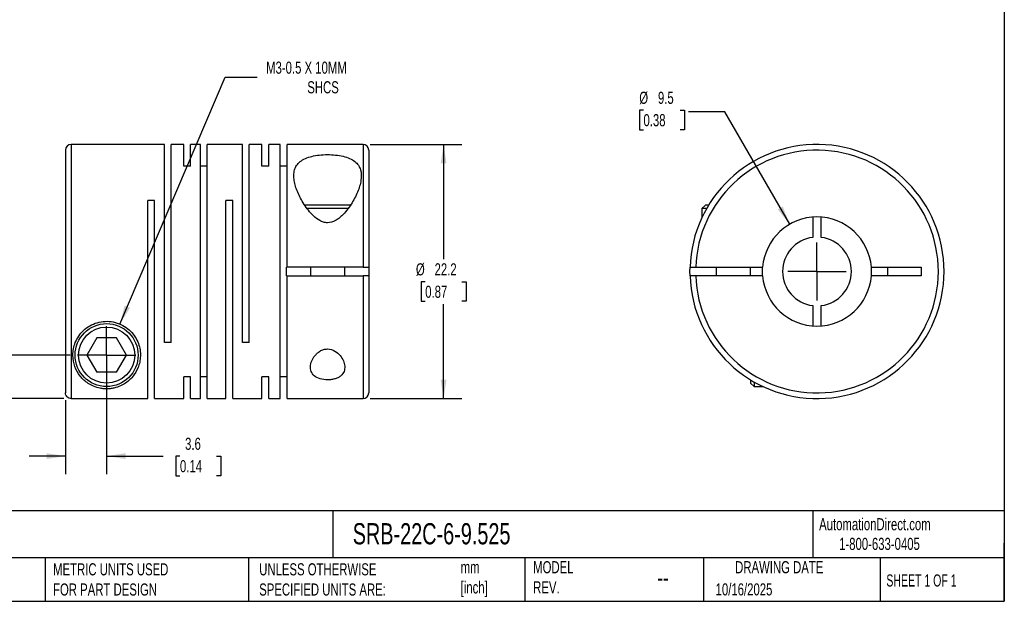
# Model space of a CAD drawing. Header units: millimetres. Extents: x 3 to 137, y 3 to 105.
# Tile 2 of 3: x 51 to 137, y 3 to 54. Entities that reach past the tile are written whole.
import ezdxf

# ---------------------------------------------------------------- set-up
doc = ezdxf.new("R2010")
doc.units = ezdxf.units.MM
doc.header["$LTSCALE"] = 0.5
doc.linetypes.add('SLD-Center', pattern=[19.05, 15.24, -1.27, 1.27, -1.27])
doc.linetypes.add('SLD-Solid', pattern=[0])
doc.layers.add('CENTER', color=40, linetype='SLD-Center')
doc.layers.add('DIMENSIONS', color=140, linetype='SLD-Solid', lineweight=25)
doc.layers.add('TEXT', color=140, linetype='SLD-Solid', lineweight=25)
doc.styles.add('SLDTEXTSTYLE0', font='TXT', dxfattribs={"width": 0.7})
doc.styles.add('SLDTEXTSTYLE1', font='TXT', dxfattribs={"width": 0.65})
doc.dimstyles.new('SLDDIMSTYLE0', dxfattribs={"dimtxt": 1.079004, "dimasz": 1.651, "dimexe": 0, "dimexo": 0.0625, "dimgap": 0.269751, "dimtad": 0, "dimtih": 1, "dimtoh": 1, "dimdec": 1, "dimrnd": 1e-09, "dimzin": 12, "dimdsep": 46, "dimtxsty": 'SLDTEXTSTYLE0', "dimsah": 1, "dimcen": 0, "dimadec": 0, "dimazin": 3, "dimtfac": 1, "dimtdec": 1, "dimtofl": 0, "dimtmove": 0, "dimatfit": 3, "dimfxl": 0, "dimfrac": 2, "dimtolj": 1, "dimtzin": 12, "dimarcsym": 0})
doc.dimstyles.new('SLDDIMSTYLE1', dxfattribs={"dimtxt": 1.079004, "dimasz": 1.651, "dimexe": 0, "dimexo": 0.0625, "dimgap": 0.269751, "dimtad": 0, "dimtih": 1, "dimtoh": 1, "dimdec": 1, "dimrnd": 1e-09, "dimzin": 12, "dimdsep": 46, "dimtxsty": 'SLDTEXTSTYLE0', "dimsah": 1, "dimcen": 0.09, "dimadec": 0, "dimazin": 3, "dimtfac": 1, "dimtdec": 1, "dimtmove": 0, "dimatfit": 0, "dimfxl": 0, "dimfrac": 2, "dimtolj": 1, "dimtzin": 12, "dimarcsym": 0})
doc.dimstyles.new('SLDDIMSTYLE2', dxfattribs={"dimtxt": 1.079004, "dimasz": 1.651, "dimexe": 0, "dimexo": 0.0625, "dimgap": 0.269751, "dimtad": 0, "dimtih": 1, "dimtoh": 1, "dimdec": 1, "dimrnd": 1e-09, "dimzin": 12, "dimdsep": 46, "dimtxsty": 'SLDTEXTSTYLE0', "dimsah": 1, "dimcen": 0.09, "dimadec": 0, "dimazin": 3, "dimtfac": 1, "dimtdec": 1, "dimtofl": 0, "dimtmove": 0, "dimatfit": 3, "dimfxl": 0, "dimfrac": 2, "dimtolj": 1, "dimtzin": 12, "dimarcsym": 0})
doc.dimstyles.new('SLDDIMSTYLE3', dxfattribs={"dimtxt": 1.079004, "dimasz": 1.651, "dimexe": 0, "dimexo": 0.0625, "dimgap": 0.269751, "dimtad": 0, "dimtih": 1, "dimtoh": 1, "dimdec": 1, "dimrnd": 1e-09, "dimzin": 12, "dimdsep": 46, "dimtxsty": 'SLDTEXTSTYLE0', "dimsah": 1, "dimcen": 0, "dimadec": 0, "dimazin": 3, "dimtfac": 1, "dimtdec": 1, "dimtofl": 0, "dimtmove": 0, "dimatfit": 3, "dimfxl": 0, "dimfrac": 2, "dimtolj": 1, "dimtzin": 12, "dimarcsym": 0})

# ---------------------------------------------------------------- blocks, each defined once
blk = doc.blocks.new('_D')
at = {"layer": 'DIMENSIONS'}
for p, q in [((59.265, 27.392), (68.466, 48.951)), ((68.466, 48.951), (71.245, 48.951))]:
    blk.add_line(p, q, dxfattribs=at)
blk.add_solid([(59.265, 27.392), (60.147, 28.811), (59.679, 29.011)], dxfattribs=at)
at = {"layer": 'DIMENSIONS', "attachment_point": 1, "style": 'SLDTEXTSTYLE0'}
for s, insert, char_height in [('M3-0.5 X 10MM', (72.038, 50.315), 1.05833), ('SHCS', (75.636, 48.6), 1.0583)]:
    blk.add_mtext(s, dxfattribs=dict(at, insert=insert, char_height=char_height))
blk = doc.blocks.new('_D_1')
at = {"layer": 'DIMENSIONS'}
for p, q in [((58.107, 24.044), (58.107, 14.27)), ((54.507, 20.751), (54.507, 14.27)), ((54.507, 15.857), (51.332, 15.857)), ((58.107, 15.857), (63.05, 15.857)), ((64.512, 15.857), (64.149, 15.857)), ((64.149, 15.857), (64.149, 14.142)), ((67.718, 15.857), (68.081, 15.857)), ((68.081, 15.857), (68.081, 14.142)), ((64.149, 14.142), (64.512, 14.142)), ((68.081, 14.142), (67.718, 14.142))]:
    blk.add_line(p, q, dxfattribs=at)
for points in [[(54.507, 15.857), (52.856, 16.111), (52.856, 15.603)], [(58.107, 15.857), (59.758, 15.603), (59.758, 16.111)]]:
    blk.add_solid(points, dxfattribs=at)
at = {"layer": 'DIMENSIONS', "char_height": 1.0583, "attachment_point": 1, "style": 'SLDTEXTSTYLE0'}
for s, insert in [('3.6', (64.961, 17.463)), ('0.14', (64.512, 15.507))]:
    blk.add_mtext(s, dxfattribs=dict(at, insert=insert))
blk = doc.blocks.new('_D_2')
at = {"layer": 'DIMENSIONS'}
for p, q in [((41.151, 28.429), (40.789, 28.429)), ((40.789, 28.429), (40.789, 26.714)), ((44.358, 28.429), (44.72, 28.429)), ((44.72, 28.429), (44.72, 26.714)), ((46.304, 28.429), (49.479, 28.429)), ((49.479, 28.429), (49.479, 24.679)), ((40.789, 26.714), (41.151, 26.714)), ((44.72, 26.714), (44.358, 26.714)), ((54.932, 24.679), (47.891, 24.679)), ((54.372, 20.885), (47.891, 20.885)), ((49.479, 20.885), (49.479, 17.71))]:
    blk.add_line(p, q, dxfattribs=at)
for points in [[(49.479, 24.679), (49.733, 26.33), (49.225, 26.33)], [(49.479, 20.885), (49.225, 19.234), (49.733, 19.234)]]:
    blk.add_solid(points, dxfattribs=at)
at = {"layer": 'DIMENSIONS', "char_height": 1.0583, "attachment_point": 1, "style": 'SLDTEXTSTYLE0'}
for s, insert in [('3.8', (41.6, 30.035)), ('0.15', (41.151, 28.078))]:
    blk.add_mtext(s, dxfattribs=dict(at, insert=insert))
blk = doc.blocks.new('_D_3')
at = {"layer": 'DIMENSIONS'}
for p, q in [((81.142, 43.079), (89.129, 43.079)), ((87.542, 43.079), (87.542, 33.049)), ((85.938, 31.092), (85.576, 31.092)), ((85.576, 31.092), (85.576, 29.378)), ((89.145, 31.092), (89.507, 31.092)), ((89.507, 31.092), (89.507, 29.378)), ((85.576, 29.378), (85.938, 29.378)), ((89.507, 29.378), (89.145, 29.378)), ((87.542, 20.879), (87.542, 29.136)), ((81.142, 20.879), (89.129, 20.879))]:
    blk.add_line(p, q, dxfattribs=at)
for points in [[(87.542, 43.079), (87.288, 41.428), (87.796, 41.428)], [(87.542, 20.879), (87.796, 22.53), (87.288, 22.53)]]:
    blk.add_solid(points, dxfattribs=at)
at = {"layer": 'DIMENSIONS', "char_height": 1.0583, "attachment_point": 1, "style": 'SLDTEXTSTYLE0'}
for s, insert in [('%%c', (85.124, 32.698)), ('22.2', (86.753, 32.698)), ('0.87', (85.938, 30.742))]:
    blk.add_mtext(s, dxfattribs=dict(at, insert=insert))
blk = doc.blocks.new('SW_CENTERMARKSYMBOL_0')
at = {"layer": 'CENTER', "color": 0}
for q in [(0, 2.54), (-2.54, 0), (0, -2.54), (2.54, 0)]:
    blk.add_line((0, 0), q, dxfattribs=at)
blk = doc.blocks.new('_D_4')
at = {"layer": 'DIMENSIONS'}
for p, q in [((105.004, 46.077), (104.642, 46.077)), ((104.642, 46.077), (104.642, 44.362)), ((108.21, 46.077), (108.573, 46.077)), ((108.573, 46.077), (108.573, 44.362)), ((112.11, 45.925), (108.935, 45.925)), ((117.781, 36.104), (112.11, 45.925)), ((104.642, 44.362), (105.004, 44.362)), ((108.573, 44.362), (108.21, 44.362))]:
    blk.add_line(p, q, dxfattribs=at)
blk.add_solid([(117.781, 36.104), (117.175, 37.66), (116.735, 37.406)], dxfattribs=at)
at = {"layer": 'DIMENSIONS', "char_height": 1.0583, "attachment_point": 1, "style": 'SLDTEXTSTYLE0'}
for s, insert in [('%%c', (104.638, 47.683)), ('9.5', (106.267, 47.683)), ('0.38', (105.004, 45.727))]:
    blk.add_mtext(s, dxfattribs=dict(at, insert=insert))
blk = doc.blocks.new('SW_CENTERMARKSYMBOL_1')
at = {"layer": 'CENTER', "color": 0}
for q in [(0, 2.54), (-2.54, 0), (0, -2.54), (2.54, 0)]:
    blk.add_line((0, 0), q, dxfattribs=at)

msp = doc.modelspace()

# ---------------------------------------------------------------- linework, layer by layer
for p, q in [((63.157, 43.079), (55.007, 43.079)), ((55.007, 43.079), (55.007, 20.885)), ((63.157, 25.779), (63.157, 43.079)), ((64.857, 43.079), (63.747, 43.079)), ((63.747, 25.779), (63.747, 43.079)), ((64.857, 41.186), (64.857, 43.079)), ((66.307, 43.079), (65.447, 43.079)), ((65.447, 41.186), (65.447, 43.079)), ((66.307, 20.879), (66.307, 43.079)), ((69.977, 43.079), (66.897, 43.079)), ((66.897, 20.879), (66.897, 43.079)), ((69.977, 25.779), (69.977, 43.079)), ((71.677, 43.079), (70.567, 43.079)), ((70.567, 25.779), (70.567, 43.079)), ((71.677, 41.186), (71.677, 43.079)), ((73.277, 43.079), (72.267, 43.079)), ((72.267, 41.186), (72.267, 43.079)), ((73.277, 20.879), (73.277, 43.079)), ((80.507, 43.079), (73.867, 43.079)), ((73.867, 32.354), (73.867, 43.079)), ((80.507, 43.079), (80.507, 32.354)), ((54.507, 42.579), (54.507, 21.386)), ((81.007, 42.579), (81.007, 32.354)), ((65.447, 41.186), (64.857, 41.186)), ((66.897, 41.186), (66.307, 41.186)), ((72.267, 41.186), (71.677, 41.186)), ((73.867, 41.186), (73.277, 41.186)), ((62.297, 38.179), (61.707, 38.179)), ((61.707, 20.885), (61.707, 38.179)), ((62.297, 20.879), (62.297, 38.179)), ((69.117, 38.179), (68.527, 38.179)), ((68.527, 20.879), (68.527, 38.179)), ((69.117, 20.879), (69.117, 38.179)), ((77.407, 37.779), (75.393, 37.779)), ((77.407, 37.479), (75.611, 37.479)), ((79.414, 37.779), (77.407, 37.779)), ((79.208, 37.479), (77.407, 37.479)), ((110.412, 37.779), (110.112, 37.479)), ((110.112, 37.479), (110.112, 36.692)), ((110.52, 37.479), (110.112, 37.479)), ((110.698, 37.779), (110.412, 37.779)), ((119.787, 36.727), (119.787, 34.956)), ((120.537, 34.956), (120.537, 36.727)), ((73.807, 31.604), (73.807, 32.354)), ((73.867, 32.354), (73.807, 32.354)), ((80.507, 32.354), (73.867, 32.354)), ((75.907, 32.354), (75.907, 31.604)), ((78.907, 31.604), (78.907, 32.354)), ((81.007, 32.354), (81.007, 31.604)), ((109.569, 32.354), (115.414, 32.354)), ((111.362, 32.354), (111.362, 31.604)), ((114.362, 31.604), (114.362, 32.354)), ((124.91, 32.354), (129.262, 32.354)), ((126.362, 31.604), (126.362, 32.354)), ((129.262, 32.354), (129.262, 31.604)), ((73.807, 31.604), (73.867, 31.604)), ((73.867, 20.879), (73.867, 31.604)), ((73.867, 31.604), (80.507, 31.604)), ((80.507, 31.604), (80.507, 20.879)), ((81.007, 31.604), (81.007, 21.379)), ((115.414, 31.604), (109.569, 31.604)), ((129.262, 31.604), (124.91, 31.604)), ((119.787, 29.003), (119.787, 27.231)), ((120.537, 27.231), (120.537, 29.003)), ((57.241, 26.179), (56.375, 24.679)), ((58.973, 26.179), (57.241, 26.179)), ((59.839, 24.679), (58.973, 26.179)), ((63.747, 25.779), (63.157, 25.779)), ((70.567, 25.779), (69.977, 25.779)), ((56.375, 24.679), (57.241, 23.179)), ((58.973, 23.179), (59.839, 24.679)), ((58.973, 23.179), (57.241, 23.179)), ((65.447, 22.772), (64.857, 22.772)), ((64.857, 20.879), (64.857, 22.772)), ((65.447, 20.879), (65.447, 22.772)), ((66.897, 22.772), (66.307, 22.772)), ((72.267, 22.772), (71.677, 22.772)), ((71.677, 20.879), (71.677, 22.772)), ((72.267, 20.879), (72.267, 22.772)), ((73.867, 22.772), (73.277, 22.772)), ((114.362, 22.515), (114.362, 22.229)), ((114.362, 22.229), (114.662, 21.929)), ((114.662, 22.338), (114.662, 21.929)), ((114.662, 21.929), (115.45, 21.929)), ((55.007, 20.885), (61.707, 20.885)), ((62.297, 20.879), (64.857, 20.879)), ((65.447, 20.879), (66.307, 20.879)), ((66.897, 20.879), (68.527, 20.879)), ((69.117, 20.879), (71.677, 20.879)), ((72.267, 20.879), (73.277, 20.879)), ((73.867, 20.879), (80.507, 20.879))]:
    msp.add_line(p, q)
at = {"flags": 128}
for points in [[(109.068, 31.604), (109.062, 31.979), (109.068, 32.354)], [(115.4, 31.979), (115.414, 32.348), (115.414, 32.354)], [(115.414, 31.604), (115.414, 31.61), (115.4, 31.979)]]:
    msp.add_lwpolyline(points, dxfattribs=at)
for radius in [2.75, 2.45]:
    msp.add_circle((58.107, 24.679), radius)
for centre, radius, start, end in [((55.007, 42.579), 0.5, 90, 180), ((80.507, 42.579), 0.5, 0, 90), ((120.162, 31.979), 11.1, 181.93604, 178.06396), ((120.162, 31.979), 10.6, 182.0274, 177.9726), ((120.162, 31.979), 4.763, 4.51615, 175.48385), ((120.162, 31.979), 3, 97.18076, 262.81924), ((120.162, 31.979), 3, 277.18076, 82.81924), ((120.162, 31.979), 4.762, 355.48385, 4.51615), ((120.162, 31.979), 4.763, 184.51615, 355.48385), ((80.507, 21.379), 0.5, 270, 0)]:
    msp.add_arc(centre, radius, start, end)
for points, knots in [([(77.407, 36.239), (77.649, 36.239), (77.882, 36.314), (78.19, 36.481), (78.287, 36.546), (78.471, 36.686), (78.557, 36.76), (78.805, 36.994), (78.953, 37.162), (79.223, 37.501), (79.345, 37.675), (79.685, 38.202), (79.875, 38.565), (80.168, 39.266), (80.274, 39.609), (80.375, 40.271), (80.37, 40.578), (80.244, 41.003), (80.182, 41.135), (80.015, 41.379), (79.908, 41.493), (79.652, 41.693), (79.501, 41.782), (79.157, 41.933), (78.967, 41.995), (78.551, 42.095), (78.329, 42.132), (77.869, 42.18), (77.628, 42.192), (77.154, 42.191), (76.913, 42.178), (76.455, 42.127), (76.236, 42.09), (75.822, 41.988), (75.633, 41.925), (75.296, 41.773), (75.145, 41.683), (74.892, 41.481), (74.789, 41.369), (74.624, 41.122), (74.564, 40.989), (74.483, 40.708), (74.462, 40.559), (74.453, 40.248), (74.466, 40.089), (74.543, 39.601), (74.647, 39.261), (74.944, 38.553), (75.131, 38.198), (75.471, 37.672), (75.594, 37.498), (75.867, 37.154), (76.014, 36.989), (76.341, 36.681), (76.524, 36.535), (76.831, 36.369), (76.94, 36.322), (77.169, 36.257), (77.286, 36.239), (77.407, 36.239)], [0, 0, 0, 0, 0.03125, 0.03125, 0.046875, 0.046875, 0.0625, 0.0625, 0.09375, 0.09375, 0.125, 0.125, 0.1875, 0.1875, 0.25, 0.25, 0.3125, 0.3125, 0.34375, 0.34375, 0.375, 0.375, 0.40625, 0.40625, 0.4375, 0.4375, 0.46875, 0.46875, 0.5, 0.5, 0.53125, 0.53125, 0.5625, 0.5625, 0.59375, 0.59375, 0.625, 0.625, 0.65625, 0.65625, 0.6875, 0.6875, 0.71875, 0.71875, 0.75, 0.75, 0.8125, 0.8125, 0.875, 0.875, 0.90625, 0.90625, 0.9375, 0.9375, 0.96875, 0.96875, 0.984375, 0.984375, 1, 1, 1, 1]), ([(80.507, 32.354), (80.639, 32.354), (80.768, 32.354), (80.953, 32.354), (81.007, 32.354), (81.007, 32.354)], [0, 0, 0, 0, 0.5, 0.5, 1, 1, 1, 1]), ([(109.068, 32.354), (109.068, 32.354), (109.123, 32.354), (109.307, 32.354), (109.437, 32.354), (109.569, 32.354)], [0, 0, 0, 0, 0.5, 0.5, 1, 1, 1, 1]), ([(81.007, 31.604), (81.007, 31.604), (80.953, 31.604), (80.768, 31.604), (80.639, 31.604), (80.507, 31.604)], [0, 0, 0, 0, 0.5, 0.5, 1, 1, 1, 1]), ([(109.569, 31.604), (109.437, 31.604), (109.307, 31.604), (109.123, 31.604), (109.068, 31.604), (109.068, 31.604)], [0, 0, 0, 0, 0.5, 0.5, 1, 1, 1, 1]), ([(55.157, 24.679), (55.157, 24.319), (55.221, 23.984), (55.445, 23.367), (55.6, 23.093), (55.987, 22.603), (56.222, 22.386), (56.642, 22.113), (56.793, 22.031), (57.137, 21.887), (57.324, 21.826), (57.649, 21.763), (57.761, 21.747), (57.998, 21.729), (58.118, 21.727), (58.355, 21.737), (58.473, 21.75), (58.694, 21.786), (58.799, 21.81), (59.095, 21.892), (59.269, 21.962), (59.586, 22.121), (59.727, 22.209), (59.988, 22.401), (60.107, 22.505), (60.326, 22.729), (60.427, 22.85), (60.699, 23.236), (60.839, 23.52), (60.98, 23.992), (61.016, 24.158), (61.057, 24.501), (61.062, 24.678), (61.04, 25.04), (61.012, 25.227), (60.915, 25.603), (60.847, 25.791), (60.666, 26.162), (60.552, 26.344), (60.282, 26.683), (60.123, 26.845), (59.769, 27.127), (59.572, 27.25), (59.147, 27.45), (58.924, 27.524), (58.458, 27.618), (58.218, 27.637), (57.745, 27.616), (57.506, 27.577), (57.055, 27.445), (56.838, 27.352), (56.435, 27.121), (56.253, 26.985), (55.928, 26.68), (55.784, 26.51), (55.545, 26.158), (55.448, 25.973), (55.22, 25.41), (55.157, 25.039), (55.157, 24.679)], [0, 0, 0, 0, 0.0625, 0.0625, 0.125, 0.125, 0.1875, 0.1875, 0.21875, 0.21875, 0.25, 0.25, 0.265625, 0.265625, 0.28125, 0.28125, 0.296875, 0.296875, 0.3125, 0.3125, 0.34375, 0.34375, 0.375, 0.375, 0.40625, 0.40625, 0.4375, 0.4375, 0.5, 0.5, 0.53125, 0.53125, 0.5625, 0.5625, 0.59375, 0.59375, 0.625, 0.625, 0.65625, 0.65625, 0.6875, 0.6875, 0.71875, 0.71875, 0.75, 0.75, 0.78125, 0.78125, 0.8125, 0.8125, 0.84375, 0.84375, 0.875, 0.875, 0.90625, 0.90625, 0.9375, 0.9375, 1, 1, 1, 1]), ([(77.407, 25.214), (77.289, 25.214), (77.172, 25.195), (76.956, 25.13), (76.853, 25.082), (76.669, 24.973), (76.584, 24.909), (76.432, 24.774), (76.365, 24.703), (76.184, 24.481), (76.091, 24.323), (75.959, 24.009), (75.92, 23.849), (75.899, 23.541), (75.919, 23.39), (76.028, 23.112), (76.119, 22.983), (76.379, 22.762), (76.55, 22.671), (76.954, 22.547), (77.185, 22.514), (77.534, 22.516), (77.65, 22.524), (77.872, 22.558), (77.981, 22.583), (78.179, 22.646), (78.27, 22.685), (78.436, 22.774), (78.51, 22.825), (78.701, 22.99), (78.79, 23.121), (78.896, 23.398), (78.915, 23.549), (78.893, 23.855), (78.853, 24.014), (78.719, 24.329), (78.628, 24.483), (78.385, 24.78), (78.236, 24.92), (77.864, 25.139), (77.642, 25.214), (77.407, 25.214)], [0, 0, 0, 0, 0.03125, 0.03125, 0.0625, 0.0625, 0.09375, 0.09375, 0.125, 0.125, 0.1875, 0.1875, 0.25, 0.25, 0.3125, 0.3125, 0.375, 0.375, 0.4375, 0.4375, 0.5, 0.5, 0.53125, 0.53125, 0.5625, 0.5625, 0.59375, 0.59375, 0.625, 0.625, 0.6875, 0.6875, 0.75, 0.75, 0.8125, 0.8125, 0.875, 0.875, 0.9375, 0.9375, 1, 1, 1, 1]), ([(55.007, 20.885), (54.875, 20.885), (54.746, 20.94), (54.561, 21.124), (54.507, 21.254), (54.507, 21.386)], [0, 0, 0, 0, 0.5, 0.5, 1, 1, 1, 1])]:
    msp.add_open_spline(points, degree=3, knots=knots)
at = {"layer": 'TEXT'}
for p, q in [((136.525, 104.775), (136.525, 3.175)), ((136.525, 11.063), (3.175, 11.063)), ((77.879, 11.063), (77.879, 6.985)), ((119.788, 11.063), (119.788, 6.985)), ((136.525, 3.175), (136.525, 8.255)), ((136.525, 6.985), (3.175, 6.985)), ((52.742, 6.985), (52.742, 3.175)), ((70.499, 6.985), (70.499, 3.175)), ((94.65, 6.985), (94.65, 3.175)), ((110.233, 6.985), (110.233, 3.175)), ((125.674, 6.985), (125.674, 3.175)), ((3.175, 3.175), (136.525, 3.175))]:
    msp.add_line(p, q, dxfattribs=at)

# ---------------------------------------------------------------- block references
at = {"layer": 'CENTER'}
for name, p in [('SW_CENTERMARKSYMBOL_1', (120.162, 31.979)), ('SW_CENTERMARKSYMBOL_0', (58.107, 24.679))]:
    msp.add_blockref(name, p, dxfattribs=at)

# ---------------------------------------------------------------- texts
at = {"layer": 'TEXT'}
for s, insert, char_height, attachment_point, style in [('AutomationDirect.com', (120.347, 10.438), 1.05833, 1, 'SLDTEXTSTYLE0'), ('SRB-22C-6-9.525', (79.604, 10.001), 1.85208, 1, 'SLDTEXTSTYLE0'), ('1-800-633-0405', (122.096, 8.719), 1.05833, 1, 'SLDTEXTSTYLE0'), ('METRIC UNITS USED ^JFOR PART DESIGN', (53.427, 6.498), 1.05833, 1, 'SLDTEXTSTYLE0'), ('UNLESS OTHERWISE ^JSPECIFIED UNITS ARE:', (71.435, 6.498), 1.05833, 1, 'SLDTEXTSTYLE0'), ('mm^J[inch]', (89.032, 6.681), 1.0583, 1, 'SLDTEXTSTYLE0'), ('MODEL ^JREV.', (95.367, 6.682), 1.05833, 1, 'SLDTEXTSTYLE0'), ('DRAWING DATE', (116.863, 6.682), 1.05833, 2, 'SLDTEXTSTYLE0'), ('SHEET 1 OF 1', (126.221, 5.526), 1.05833, 1, 'SLDTEXTSTYLE1'), ('--', (106.214, 6.038), 1.5875, 1, 'SLDTEXTSTYLE0'), ('10/16/2025', (111.306, 4.745), 1.0583, 1, 'SLDTEXTSTYLE0')]:
    msp.add_mtext(s, dxfattribs=dict(at, insert=insert, char_height=char_height, attachment_point=attachment_point, style=style))

# ---------------------------------------------------------------- dimensions: what is measured, and where the dimension line sits
at = {"layer": 'DIMENSIONS'}
dim = msp.add_diameter_dim_2p(p1=(56.949, 21.966), p2=(59.265, 27.392), text='M3-0.5 X 10MM\\PSHCS', dimstyle='SLDDIMSTYLE0', override={"dimpost": '<>'}, dxfattribs=at)
dim.commit()
dim.dimension.update_dxf_attribs({"geometry": '_D', "text_midpoint": (77.623, 48.951), "dimtype": 163})
dim = msp.add_diameter_dim_2p(p1=(122.543, 27.855), p2=(117.781, 36.104), dimstyle='SLDDIMSTYLE3', dxfattribs=at)
dim.commit()
dim.dimension.update_dxf_attribs({"geometry": '_D_4', "text_midpoint": (106.607, 45.925), "dimtype": 163})
dim = msp.add_linear_dim(base=(87.542, 20.879), p1=(80.507, 43.079), p2=(80.507, 20.879), angle=90, text='%%c<>', dimstyle='SLDDIMSTYLE2', dxfattribs=at)
dim.commit()
dim.dimension.update_dxf_attribs({"geometry": '_D_3', "text_midpoint": (87.542, 31.092), "dimtype": 160})
dim = msp.add_linear_dim(base=(49.479, 24.679), p1=(55.007, 20.885), p2=(55.567, 24.679), angle=90, dimstyle='SLDDIMSTYLE1', dxfattribs=at)
dim.commit()
dim.dimension.update_dxf_attribs({"geometry": '_D_2', "text_midpoint": (49.479, 28.429), "dimtype": 160})
dim = msp.add_linear_dim(base=(58.107, 15.857), p1=(54.507, 21.386), p2=(58.107, 24.679), dimstyle='SLDDIMSTYLE1', dxfattribs=at)
dim.commit()
dim.dimension.update_dxf_attribs({"geometry": '_D_1', "text_midpoint": (66.115, 15.857), "dimtype": 160})

doc.saveas('drawing.dxf')
